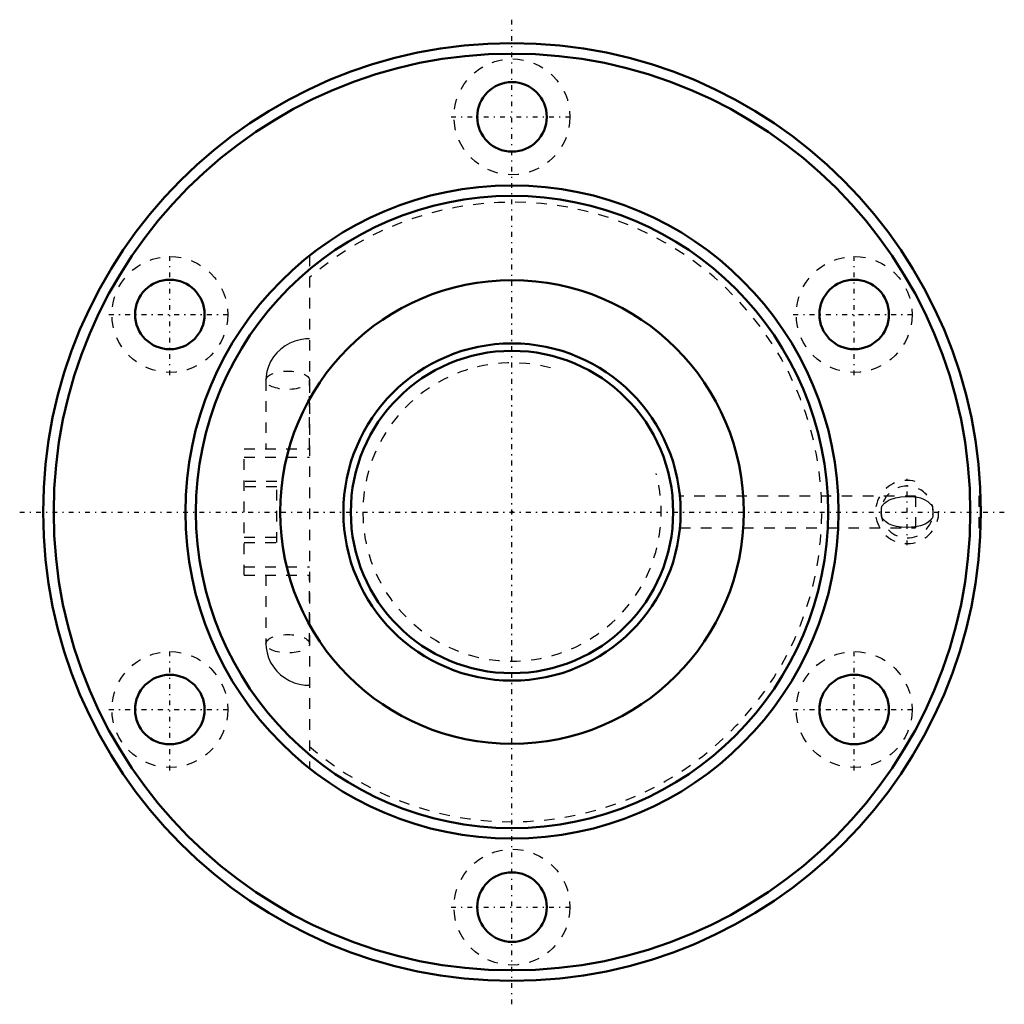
# Model space of a CAD drawing. Header units: millimetres. Extents: x -46.7 to 46.7, y -46.7 to 46.7.
import ezdxf

# ---------------------------------------------------------------- set-up
doc = ezdxf.new("R2010")
doc.units = ezdxf.units.MM
doc.linetypes.add('Center', pattern=[1.5, 0.45, -0.5, 0.05, -0.5])
doc.linetypes.add('Dashed', pattern=[2, 1, -1])
for name, color, linetype, lineweight in [('2d ConnectionPoints', 7, 'Continuous', 50), ('AM_0', 7, 'Continuous', 50), ('AM_5', 3, 'Continuous', 25), ('AM_7', 7, 'Center', 25), ('AM_9', 6, 'Dashed', 25)]:
    doc.layers.add(name, color=color, linetype=linetype, lineweight=lineweight)

# ---------------------------------------------------------------- blocks, each defined once
blk = doc.blocks.new('1_BNF_3206_5RR_Nut_0_in_BNF3206V_5RRG1_75LC0_000_rev_2')
at = {"layer": 'AM_0'}
for centre, radius in [((0, 0), 44.5), ((0, 0), 43.5), ((0, 37.5), 3.3), ((0, 0), 31), ((0, 0), 30), ((-32.476, 18.75), 3.3), ((0, 0), 22), ((32.476, 18.75), 3.3), ((-32.476, -18.75), 3.3), ((32.476, -18.75), 3.3), ((0, -37.5), 3.3)]:
    blk.add_circle(centre, radius, dxfattribs=at)
at = {"layer": 'AM_5', "linetype": 'Dashed'}
blk.add_arc((37.5, 0), 3, 75, 15, dxfattribs=at)
at = {"layer": 'AM_7'}
for p, q in [((0, -46.725), (0, 46.725)), ((-5.775, 37.5), (5.775, 37.5)), ((-32.476, 12.975), (-32.476, 24.525)), ((32.476, 12.975), (32.476, 24.525)), ((-38.251, 18.75), (-26.701, 18.75)), ((26.701, 18.75), (38.251, 18.75)), ((37.5, -3.15), (37.5, 3.15)), ((-46.725, 0), (46.725, 0)), ((-32.476, -24.525), (-32.476, -12.975)), ((32.476, -24.525), (32.476, -12.975)), ((-38.251, -18.75), (-26.701, -18.75)), ((26.701, -18.75), (38.251, -18.75)), ((-5.775, -37.5), (5.775, -37.5))]:
    blk.add_line(p, q, dxfattribs=at)
at = {"layer": 'AM_9'}
for p, q in [((-19.22, 24.323), (-19.22, -24.323)), ((-23.352, 12.507), (-23.352, 6)), ((-19.221, 6), (-19.221, 12.507)), ((-25.42, 6), (-19.22, 6)), ((-25.42, -6), (-25.42, 6)), ((-25.42, 5.2), (-19.22, 5.2)), ((-22.32, 2.9), (-25.42, 2.9)), ((-22.32, -2.9), (-22.32, 2.9)), ((-22.32, 2.4), (-25.42, 2.4)), ((38.3, 1.5), (15.931, 1.5)), ((38.3, 1.5), (38.3, -1.5)), ((44.5, 1.5), (44.3, 1.5)), ((44.3, 1.5), (44.3, -1.5)), ((15.93, -1.5), (38.3, -1.5)), ((44.3, -1.5), (44.5, -1.5)), ((-25.42, -2.4), (-22.32, -2.4)), ((-25.42, -2.9), (-22.32, -2.9)), ((-25.42, -5.2), (-19.22, -5.2)), ((-25.42, -6), (-19.22, -6)), ((-23.352, -6), (-23.352, -12.507)), ((-19.221, -12.507), (-19.221, -6))]:
    blk.add_line(p, q, dxfattribs=at)
for points in [[(-19.22, 16.446), (-19.584, 16.431), (-20.099, 16.356), (-20.602, 16.219), (-21.084, 16.023), (-21.537, 15.77), (-21.953, 15.463), (-22.324, 15.109), (-22.645, 14.713), (-22.91, 14.282), (-23.115, 13.824), (-23.258, 13.346), (-23.336, 12.857), (-23.352, 12.507)], [(35.101, 0.539), (35.347, 0.838), (35.611, 1.041), (35.903, 1.193), (36.389, 1.352), (36.914, 1.434), (37.544, 1.46), (38.17, 1.426), (38.3, 1.409)], [(39.899, 0.539), (39.851, 0.612), (39.503, 0.963), (39.162, 1.165), (38.79, 1.304), (38.3, 1.409)], [(35.101, -0.539), (35.044, -0.112), (35.064, 0.329), (35.101, 0.539)], [(39.899, 0.539), (39.956, 0.112), (39.936, -0.329), (39.899, -0.539)], [(38.3, -1.409), (38.244, -1.417), (37.607, -1.459), (36.952, -1.438), (36.488, -1.373), (36.055, -1.254), (35.732, -1.111), (35.436, -0.916), (35.151, -0.615), (35.101, -0.539)], [(39.899, -0.539), (39.822, -0.652), (39.721, -0.771), (39.478, -0.981), (39.207, -1.142), (38.771, -1.31), (38.3, -1.409)], [(-23.352, -12.507), (-23.333, -12.89), (-23.251, -13.374), (-23.108, -13.843), (-22.905, -14.291), (-22.646, -14.711), (-22.335, -15.097), (-21.976, -15.444), (-21.574, -15.746), (-21.134, -15.998), (-20.664, -16.198), (-20.17, -16.34), (-19.66, -16.423), (-19.22, -16.446)]]:
    blk.add_lwpolyline(points, dxfattribs=at)
for centre in [(0, 37.5), (-32.476, 18.75), (32.476, 18.75), (-32.476, -18.75), (32.476, -18.75), (0, -37.5)]:
    blk.add_circle(centre, 5.5, dxfattribs=at)
for centre, radius, start, end in [((0, 0), 29.4, 229.17571, 130.82429), ((37.5, 0), 2.459, 354.24969, 174.6926), ((37.5, 0), 2.458, 177.19201, 351.22187)]:
    blk.add_arc(centre, radius, start, end, dxfattribs=at)
for centre in [(-21.287, 12.507), (-21.287, -12.507)]:
    blk.add_ellipse(centre, major_axis=(-2.066, 0), ratio=0.422618, dxfattribs=at)
blk = doc.blocks.new('2_BNF_3206_5RR000_Shaft_0_in_BNF3206V_5RRG1_75LC0_000_rev_2')
at = {"layer": 'AM_0'}
for radius in [16, 15.3]:
    blk.add_circle((0, 0), radius, dxfattribs=at)
at = {"layer": 'AM_5', "linetype": 'Dashed'}
blk.add_arc((0, 0), 14.159, 75, 15, dxfattribs=at)

msp = doc.modelspace()

# ---------------------------------------------------------------- linework, layer by layer
at = {"layer": '2d ConnectionPoints'}
msp.add_point((0, 0), dxfattribs=at)
msp.add_point((0, 0), dxfattribs=at)

# ---------------------------------------------------------------- block references
for name in ['1_BNF_3206_5RR_Nut_0_in_BNF3206V_5RRG1_75LC0_000_rev_2', '2_BNF_3206_5RR000_Shaft_0_in_BNF3206V_5RRG1_75LC0_000_rev_2']:
    msp.add_blockref(name, (0, 0))

doc.saveas('drawing.dxf')
